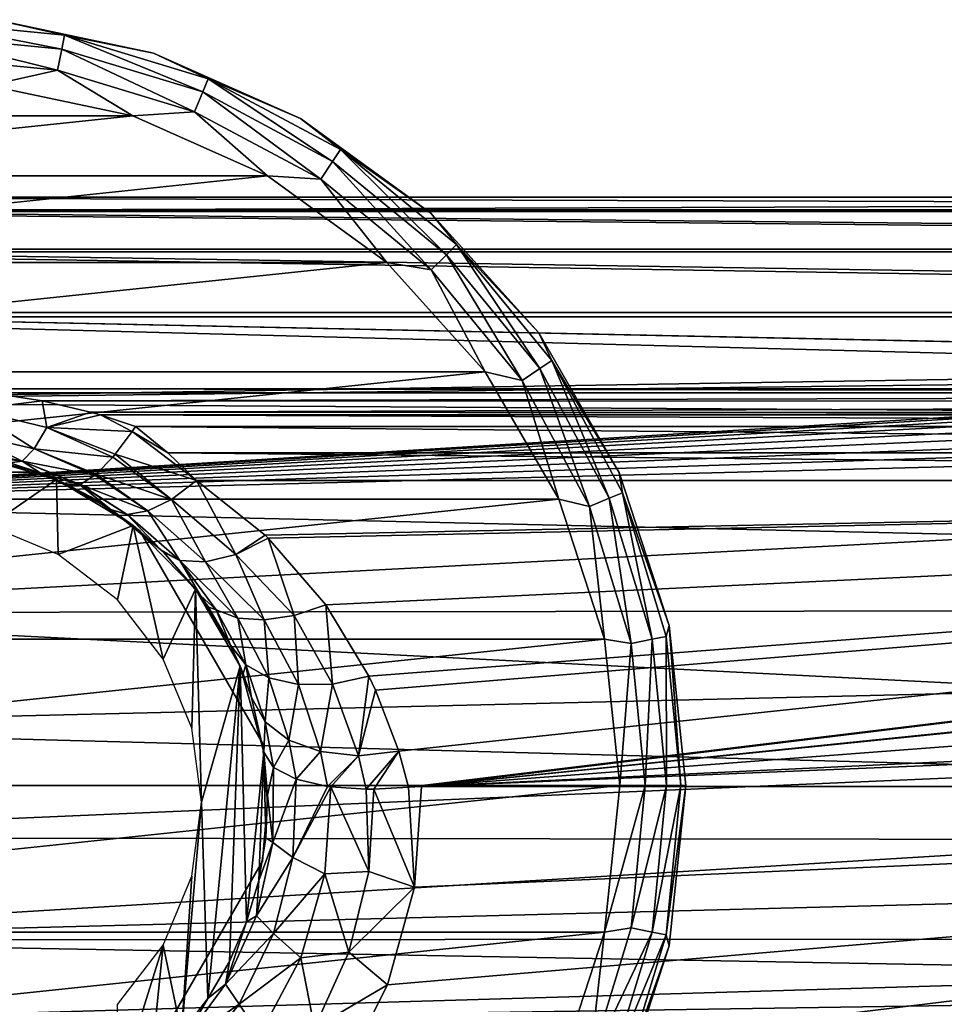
# Model space of a CAD drawing. Header units: millimetres. Extents: x -145 to 145, y -40 to 30.
# Tile 4 of 14: x -70 to -28, y -15 to 30. Entities that reach past the tile are written whole.
import ezdxf

# ---------------------------------------------------------------- set-up
doc = ezdxf.new("R2010")
doc.units = ezdxf.units.MM
doc.header["$LTSCALE"] = 105.533407
for name, color, linetype in [('10', 7, 'CONTINUOUS'), ('20', 7, 'CONTINUOUS'), ('21', 7, 'CONTINUOUS'), ('22', 7, 'CONTINUOUS'), ('26', 7, 'CONTINUOUS'), ('29', 7, 'CONTINUOUS'), ('30', 7, 'CONTINUOUS'), ('32', 7, 'CONTINUOUS'), ('33', 7, 'CONTINUOUS'), ('44', 7, 'CONTINUOUS'), ('45', 7, 'CONTINUOUS'), ('46', 7, 'CONTINUOUS'), ('51', 7, 'CONTINUOUS'), ('56', 7, 'CONTINUOUS'), ('58', 7, 'CONTINUOUS'), ('6', 7, 'CONTINUOUS'), ('7', 7, 'CONTINUOUS'), ('8', 7, 'CONTINUOUS'), ('9', 7, 'CONTINUOUS')]:
    doc.layers.add(name, color=color, linetype=linetype)

msp = doc.modelspace()

# ---------------------------------------------------------------- linework, layer by layer
at = {"layer": '10', "color": 7, "linetype": 'CONTINUOUS', "true_color": 0xa2afbf}
for points in [[(-64.184, 28.287, -80), (-71.342, 29.808, -80), (-64.184, 28.287, -63), (-64.184, 28.287, -80)], [(-64.184, 28.287, -63), (-71.342, 29.808, -80), (-71.342, 29.808, -63), (-64.184, 28.287, -63)], [(-57.5, 25.311, -80), (-64.184, 28.287, -80), (-57.5, 25.311, -63), (-57.5, 25.311, -80)], [(-57.5, 25.311, -63), (-64.184, 28.287, -80), (-64.184, 28.287, -63), (-57.5, 25.311, -63)], [(-51.58, 21.01, -80), (-57.5, 25.311, -80), (-51.58, 21.01, -63), (-51.58, 21.01, -80)], [(-51.58, 21.01, -63), (-57.5, 25.311, -80), (-57.5, 25.311, -63), (-51.58, 21.01, -63)], [(-46.684, 15.572, -80), (-51.58, 21.01, -80), (-46.684, 15.572, -63), (-46.684, 15.572, -80)], [(-46.684, 15.572, -63), (-51.58, 21.01, -80), (-51.58, 21.01, -63), (-46.684, 15.572, -63)], [(-43.026, 9.236, -80), (-46.684, 15.572, -80), (-43.026, 9.236, -63), (-43.026, 9.236, -80)], [(-43.026, 9.236, -63), (-46.684, 15.572, -80), (-46.684, 15.572, -63), (-43.026, 9.236, -63)], [(-40.765, 2.277, -80), (-43.026, 9.236, -80), (-40.765, 2.277, -63), (-40.765, 2.277, -80)], [(-40.765, 2.277, -63), (-43.026, 9.236, -80), (-43.026, 9.236, -63), (-40.765, 2.277, -63)], [(-40, -5, -80), (-40.765, 2.277, -80), (-40, -5, -63), (-40, -5, -80)], [(-40, -5, -63), (-40.765, 2.277, -80), (-40.765, 2.277, -63), (-40, -5, -63)]]:
    msp.add_3dface(points, dxfattribs=at)
at = {"layer": '20', "color": 7, "linetype": 'CONTINUOUS', "true_color": 0xe0f2ff}
for points in [[(-80.568, 9.25, -39.7), (-69.432, 9.25, -39.7), (-69.432, 9.25, -58.9), (-80.568, 9.25, -39.7)], [(-80.568, 9.25, -58.9), (-80.568, 9.25, -39.7), (-69.432, 9.25, -58.9), (-80.568, 9.25, -58.9)]]:
    msp.add_3dface(points, dxfattribs=at)
at = {"layer": '21', "color": 7, "linetype": 'CONTINUOUS', "true_color": 0xe0f2ff}
for points in [[(-64.794, 6.572, -39.7), (-59.226, -3.072, -39.7), (-59.226, -3.072, -58.9), (-64.794, 6.572, -39.7)], [(-64.794, 6.572, -58.9), (-64.794, 6.572, -39.7), (-59.226, -3.072, -58.9), (-64.794, 6.572, -58.9)]]:
    msp.add_3dface(points, dxfattribs=at)
at = {"layer": '22', "color": 7, "linetype": 'CONTINUOUS', "true_color": 0xe0f2ff}
for points in [[(-59.226, -8.428, -39.7), (-64.794, -18.072, -39.7), (-64.794, -18.072, -58.9), (-59.226, -8.428, -39.7)], [(-59.226, -8.428, -58.9), (-59.226, -8.428, -39.7), (-64.794, -18.072, -58.9), (-59.226, -8.428, -58.9)]]:
    msp.add_3dface(points, dxfattribs=at)
at = {"layer": '26', "color": 7, "linetype": 'CONTINUOUS', "true_color": 0xe0f2ff}
for points in [[(-69.432, 9.25, -58.9), (-69.432, 9.25, -39.7), (-67.002, 8.107, -39.7), (-69.432, 9.25, -58.9)], [(-67.002, 8.107, -58.9), (-69.432, 9.25, -58.9), (-67.002, 8.107, -39.7), (-67.002, 8.107, -58.9)], [(-64.794, 6.572, -39.7), (-64.794, 6.572, -58.9), (-67.002, 8.107, -58.9), (-64.794, 6.572, -39.7)], [(-64.794, 6.572, -39.7), (-67.002, 8.107, -58.9), (-67.002, 8.107, -39.7), (-64.794, 6.572, -39.7)], [(-59.226, -3.072, -58.9), (-59.226, -3.072, -39.7), (-59, -5.75, -39.7), (-59.226, -3.072, -58.9)], [(-59.226, -3.072, -58.9), (-59, -5.75, -39.7), (-59, -5.75, -58.9), (-59.226, -3.072, -58.9)], [(-59.226, -8.428, -39.7), (-59.226, -8.428, -58.9), (-59, -5.75, -58.9), (-59.226, -8.428, -39.7)], [(-59, -5.75, -39.7), (-59.226, -8.428, -39.7), (-59, -5.75, -58.9), (-59, -5.75, -39.7)]]:
    msp.add_3dface(points, dxfattribs=at)
at = {"layer": '29', "color": 7, "linetype": 'CONTINUOUS', "true_color": 0xa2afbf}
for points in [[(-68.58, 8.905, -39), (-72.467, 10.048, -39), (-69.333, 9.213, -24.039), (-68.58, 8.905, -39)], [(-69.333, 9.213, -24.039), (-72.467, 10.048, -39), (-70.706, 9.663, -23.612), (-69.333, 9.213, -24.039)], [(-68.068, 8.67, -24.538), (-68.58, 8.905, -39), (-69.333, 9.213, -24.039), (-68.068, 8.67, -24.538)], [(-65.107, 6.825, -39), (-68.58, 8.905, -39), (-66.113, 7.555, -25.689), (-65.107, 6.825, -39)], [(-66.113, 7.555, -25.689), (-68.58, 8.905, -39), (-67.022, 8.119, -25.062), (-66.113, 7.555, -25.689)], [(-67.022, 8.119, -25.062), (-68.58, 8.905, -39), (-68.068, 8.67, -24.538), (-67.022, 8.119, -25.062)], [(-65.107, 6.825, -39), (-66.113, 7.555, -25.689), (-63.847, 5.723, -27.899), (-65.107, 6.825, -39)], [(-62.265, 3.935, -39), (-65.107, 6.825, -39), (-63.726, 5.603, -28.043), (-62.265, 3.935, -39)], [(-63.726, 5.603, -28.043), (-65.107, 6.825, -39), (-63.847, 5.723, -27.899), (-63.726, 5.603, -28.043)], [(-62.046, 3.642, -30.41), (-62.265, 3.935, -39), (-63.726, 5.603, -28.043), (-62.046, 3.642, -30.41)], [(-60.239, 0.423, -39), (-62.265, 3.935, -39), (-60.681, 1.39, -33.127), (-60.239, 0.423, -39)], [(-60.681, 1.39, -33.127), (-62.265, 3.935, -39), (-61.679, 3.113, -31.047), (-60.681, 1.39, -33.127)], [(-61.679, 3.113, -31.047), (-62.265, 3.935, -39), (-62.046, 3.642, -30.41), (-61.679, 3.113, -31.047)], [(-60.103, 0.087, -34.696), (-60.239, 0.423, -39), (-60.681, 1.39, -33.127), (-60.103, 0.087, -34.696)], [(-59.162, -3.481, -39), (-60.239, 0.423, -39), (-59.722, -0.998, -36), (-59.162, -3.481, -39)], [(-59.722, -0.998, -36), (-60.239, 0.423, -39), (-60.103, 0.087, -34.696), (-59.722, -0.998, -36)]]:
    msp.add_3dface(points, dxfattribs=at)
at = {"layer": '30', "color": 7, "linetype": 'CONTINUOUS', "true_color": 0xa2afbf}
for points in [[(-91, 21.165, -5.008), (-91, 21.749, 0.141), (91, 21.165, -5.008), (-91, 21.165, -5.008)], [(-91, 21.749, 0.141), (-91, 21.098, 5.284), (91, 21.749, 0.141), (-91, 21.749, 0.141)], [(91, 21.165, -5.008), (-91, 21.749, 0.141), (91, 21.749, 0.141), (91, 21.165, -5.008)], [(91, 21.749, 0.141), (-91, 21.098, 5.284), (91, 21.098, 5.283), (91, 21.749, 0.141)], [(-91, 19.383, -9.868), (-91, 21.165, -5.008), (91, 19.383, -9.868), (-91, 19.383, -9.868)], [(91, 19.383, -9.868), (-91, 21.165, -5.008), (91, 21.165, -5.008), (91, 19.383, -9.868)], [(-91, 21.098, 5.284), (-91, 19.251, 10.122), (91, 19.251, 10.122), (-91, 21.098, 5.284)], [(91, 21.098, 5.283), (-91, 21.098, 5.284), (91, 19.251, 10.122), (91, 21.098, 5.283)], [(-91, 16.498, -14.172), (-91, 19.383, -9.868), (91, 16.498, -14.172), (-91, 16.498, -14.172)], [(91, 16.498, -14.172), (-91, 19.383, -9.868), (91, 19.383, -9.868), (91, 16.498, -14.172)], [(-91, 19.251, 10.122), (-91, 16.312, 14.386), (91, 16.312, 14.386), (-91, 19.251, 10.122)], [(91, 19.251, 10.122), (-91, 19.251, 10.122), (91, 16.312, 14.386), (91, 19.251, 10.122)], [(-74.007, 13.034, -17.412), (-91, 16.498, -14.172), (74.126, 13.035, -17.411), (-74.007, 13.034, -17.412)], [(74.126, 13.035, -17.411), (-91, 16.498, -14.172), (76.898, 12.99, -17.445), (74.126, 13.035, -17.411)], [(76.898, 12.99, -17.445), (-91, 16.498, -14.172), (91, 12.676, -17.674), (76.898, 12.99, -17.445)], [(91, 12.676, -17.674), (-91, 16.498, -14.172), (91, 16.498, -14.172), (91, 12.676, -17.674)], [(-91, 16.312, 14.386), (-91, 12.444, 17.838), (0.017, 13.906, 16.723), (-91, 16.312, 14.386)], [(-91, 16.312, 14.386), (0.017, 13.906, 16.723), (91, 16.312, 14.386), (-91, 16.312, 14.386)], [(0.017, 13.906, 16.723), (-91, 12.444, 17.838), (-12.097, 13.411, 17.123), (0.017, 13.906, 16.723)], [(-12.097, 13.411, 17.123), (-91, 12.444, 17.838), (-23.346, 12.03, 18.121), (-12.097, 13.411, 17.123)], [(71.484, 12.845, -17.552), (-74.007, 13.034, -17.412), (74.126, 13.035, -17.411), (71.484, 12.845, -17.552)], [(-71.581, 12.856, -17.544), (-74.007, 13.034, -17.412), (71.484, 12.845, -17.552), (-71.581, 12.856, -17.544)], [(-69.242, 12.494, -17.803), (-71.581, 12.856, -17.544), (71.484, 12.845, -17.552), (-69.242, 12.494, -17.803)], [(69.063, 12.462, -17.826), (-69.242, 12.494, -17.803), (71.484, 12.845, -17.552), (69.063, 12.462, -17.826)], [(-91, 12.444, 17.838), (-91, 7.871, 20.276), (-23.346, 12.03, 18.121), (-91, 12.444, 17.838)], [(-67.038, 11.978, -18.155), (-69.242, 12.494, -17.803), (69.063, 12.462, -17.826), (-67.038, 11.978, -18.155)], [(66.904, 11.939, -18.18), (-67.038, 11.978, -18.155), (69.063, 12.462, -17.826), (66.904, 11.939, -18.18)], [(-23.346, 12.03, 18.121), (-91, 7.871, 20.276), (-23.791, 11.918, 18.194), (-23.346, 12.03, 18.121)], [(-23.791, 11.918, 18.194), (-91, 7.871, 20.276), (-24.203, 11.735, 18.313), (-23.791, 11.918, 18.194)], [(-24.203, 11.735, 18.313), (-91, 7.871, 20.276), (-24.582, 11.48, 18.474), (-24.203, 11.735, 18.313)], [(-66.589, 11.85, -18.239), (-67.038, 11.978, -18.155), (66.583, 11.847, -18.24), (-66.589, 11.85, -18.239)], [(66.583, 11.847, -18.24), (-67.038, 11.978, -18.155), (66.904, 11.939, -18.18), (66.583, 11.847, -18.24)], [(-65, 11.32, -18.572), (-66.589, 11.85, -18.239), (65.004, 11.32, -18.572), (-65, 11.32, -18.572)], [(65.004, 11.32, -18.572), (-66.589, 11.85, -18.239), (66.583, 11.847, -18.24), (65.004, 11.32, -18.572)], [(-24.582, 11.48, 18.474), (-91, 7.871, 20.276), (-24.897, 11.164, 18.666), (-24.582, 11.48, 18.474)], [(-24.897, 11.164, 18.666), (-91, 7.871, 20.276), (-25.14, 10.801, 18.879), (-24.897, 11.164, 18.666)], [(-25.14, 10.801, 18.879), (-91, 7.871, 20.276), (-25.299, 10.4, 19.102), (-25.14, 10.801, 18.879)], [(-25.299, 10.4, 19.102), (-91, 7.871, 20.276), (-25.367, 9.989, 19.321), (-25.299, 10.4, 19.102)], [(-91, 7.871, 20.276), (-25.346, 9.568, 19.533), (-25.367, 9.989, 19.321), (-91, 7.871, 20.276)], [(-25.346, 9.568, 19.533), (-91, 7.871, 20.276), (-24.622, 6.359, 20.8), (-25.346, 9.568, 19.533)], [(-91, 7.871, 20.276), (-91, 2.856, 21.562), (-24.622, 6.359, 20.8), (-91, 7.871, 20.276)], [(-24.622, 6.359, 20.8), (-91, 2.856, 21.562), (-23.387, 2.947, 21.549), (-24.622, 6.359, 20.8)], [(-23.387, 2.947, 21.549), (-91, 2.856, 21.562), (-21.539, -0.659, 21.74), (-23.387, 2.947, 21.549)], [(-91, 2.856, 21.562), (-91, -2.325, 21.625), (-21.539, -0.659, 21.74), (-91, 2.856, 21.562)], [(-21.539, -0.659, 21.74), (-91, -2.325, 21.625), (-19.076, -4.26, 21.329), (-21.539, -0.659, 21.74)], [(-91, -2.325, 21.625), (-91, -7.377, 20.46), (-19.076, -4.26, 21.329), (-91, -2.325, 21.625)], [(-19.076, -4.26, 21.329), (-91, -7.377, 20.46), (-16.301, -7.446, 20.436), (-19.076, -4.26, 21.329)], [(-91, -7.377, 20.46), (-91, -12.005, 18.137), (-16.301, -7.446, 20.436), (-91, -7.377, 20.46)], [(-16.301, -7.446, 20.436), (-91, -12.005, 18.137), (-13.537, -9.998, 19.316), (-16.301, -7.446, 20.436)], [(-13.537, -9.998, 19.316), (-91, -12.005, 18.137), (-10.9, -11.976, 18.156), (-13.537, -9.998, 19.316)], [(-10.9, -11.976, 18.156), (-91, -12.005, 18.137), (-8.375, -13.509, 17.046), (-10.9, -11.976, 18.156)], [(-91, -12.005, 18.137), (-91, -15.952, 14.785), (-8.375, -13.509, 17.046), (-91, -12.005, 18.137)], [(-8.375, -13.509, 17.046), (-91, -15.952, 14.785), (-5.966, -14.653, 16.073), (-8.375, -13.509, 17.046)], [(-5.966, -14.653, 16.073), (-91, -15.952, 14.785), (-3.662, -15.436, 15.323), (-5.966, -14.653, 16.073)]]:
    msp.add_3dface(points, dxfattribs=at)
at = {"layer": '32', "color": 7, "linetype": 'CONTINUOUS', "true_color": 0xa2afbf}
for points in [[(52.011, -5.035, -32), (-58.477, -21.75, -32), (-55.632, -18.155, -32), (52.011, -5.035, -32)], [(-58.477, -21.75, -32), (52.011, -5.035, -32), (52.326, -9.609, -32), (-58.477, -21.75, -32)], [(-53.549, -14.048, -32), (52.011, -5.035, -32), (-55.632, -18.155, -32), (-53.549, -14.048, -32)], [(-52.326, -9.609, -32), (52.011, -5.035, -32), (-53.549, -14.048, -32), (-52.326, -9.609, -32)], [(-52.011, -5.035, -32), (52.011, -5.035, -32), (-52.326, -9.609, -32), (-52.011, -5.035, -32)], [(53.549, -14.048, -32), (-58.477, -21.75, -32), (52.326, -9.609, -32), (53.549, -14.048, -32)], [(55.632, -18.155, -32), (-58.477, -21.75, -32), (53.549, -14.048, -32), (55.632, -18.155, -32)]]:
    msp.add_3dface(points, dxfattribs=at)
at = {"layer": '33', "color": 7, "linetype": 'CONTINUOUS', "true_color": 0xa2afbf}
for points in [[(-62.221, 8.874, -20.328), (62.224, 8.874, -20.328), (-59.108, 6.377, -22.423), (-62.221, 8.874, -20.328)], [(-59.108, 6.377, -22.423), (62.224, 8.874, -20.328), (-58.968, 6.241, -22.538), (-59.108, 6.377, -22.423)], [(-58.968, 6.241, -22.538), (62.224, 8.874, -20.328), (-56.356, 3.22, -25.073), (-58.968, 6.241, -22.538)], [(-56.356, 3.22, -25.073), (62.224, 8.874, -20.328), (-54.395, -0.027, -27.798), (-56.356, 3.22, -25.073)], [(-54.395, -0.027, -27.798), (62.224, 8.874, -20.328), (-54.09, -0.669, -28.336), (-54.395, -0.027, -27.798)], [(-54.09, -0.669, -28.336), (62.224, 8.874, -20.328), (-53.041, -3.434, -30.656), (-54.09, -0.669, -28.336)], [(62.224, 8.874, -20.328), (-52.592, -5.064, -32.024), (-53.041, -3.434, -30.656), (62.224, 8.874, -20.328)], [(-52.302, -5.043, -32.006), (-52.592, -5.064, -32.024), (62.224, 8.874, -20.328), (-52.302, -5.043, -32.006)], [(-52.011, -5.035, -32), (-52.302, -5.043, -32.006), (62.224, 8.874, -20.328), (-52.011, -5.035, -32)], [(59.12, 6.388, -22.414), (-52.011, -5.035, -32), (62.224, 8.874, -20.328), (59.12, 6.388, -22.414)], [(58.977, 6.25, -22.53), (-52.011, -5.035, -32), (59.12, 6.388, -22.414), (58.977, 6.25, -22.53)], [(56.341, 3.198, -25.091), (-52.011, -5.035, -32), (58.977, 6.25, -22.53), (56.341, 3.198, -25.091)], [(54.4, -0.017, -27.789), (-52.011, -5.035, -32), (56.341, 3.198, -25.091), (54.4, -0.017, -27.789)], [(54.094, -0.66, -28.329), (-52.011, -5.035, -32), (54.4, -0.017, -27.789), (54.094, -0.66, -28.329)], [(52.011, -5.035, -32), (-52.011, -5.035, -32), (54.094, -0.66, -28.329), (52.011, -5.035, -32)]]:
    msp.add_3dface(points, dxfattribs=at)
at = {"layer": '44', "color": 7, "linetype": 'CONTINUOUS', "true_color": 0xa2afbf}
for points in [[(-59.004, -5.439, -39), (-59.162, -3.481, -39), (-58.731, -4.174, -36.828), (-59.004, -5.439, -39)], [(-58.762, -7.58, -36.843), (-59.004, -5.439, -39), (-58.731, -4.174, -36.828), (-58.762, -7.58, -36.843)], [(-58.762, -7.58, -36.843), (-58.731, -4.174, -36.828), (-57.696, -4.712, -34.888), (-58.762, -7.58, -36.843)], [(-57.85, -8.271, -34.889), (-58.762, -7.58, -36.843), (-57.696, -4.712, -34.888), (-57.85, -8.271, -34.889)], [(-57.85, -8.271, -34.889), (-57.696, -4.712, -34.888), (-56.273, -5.034, -33.445), (-57.85, -8.271, -34.889)], [(-57.85, -8.271, -34.889), (-56.273, -5.034, -33.445), (-56.128, -5.053, -33.337), (-57.85, -8.271, -34.889)], [(-56.399, -9.004, -33.338), (-57.85, -8.271, -34.889), (-56.128, -5.053, -33.337), (-56.399, -9.004, -33.338)], [(-54.404, -8.906, -32.343), (-56.399, -9.004, -33.338), (-56.128, -5.053, -33.337), (-54.404, -8.906, -32.343)], [(-54.404, -8.906, -32.343), (-56.128, -5.053, -33.337), (-54.521, -5.155, -32.466), (-54.404, -8.906, -32.343)], [(-54.171, -5.155, -32.342), (-54.404, -8.906, -32.343), (-54.521, -5.155, -32.466), (-54.171, -5.155, -32.342)], [(-54.171, -5.155, -32.342), (-52.326, -9.609, -32), (-54.404, -8.906, -32.343), (-54.171, -5.155, -32.342)], [(-52.592, -5.064, -32.024), (-52.326, -9.609, -32), (-54.171, -5.155, -32.342), (-52.592, -5.064, -32.024)], [(-52.011, -5.035, -32), (-52.326, -9.609, -32), (-52.592, -5.064, -32.024), (-52.011, -5.035, -32)], [(-52.011, -5.035, -32), (-52.592, -5.064, -32.024), (-52.302, -5.043, -32.006), (-52.011, -5.035, -32)], [(-59.083, -7.38, -39), (-59.004, -5.439, -39), (-58.762, -7.58, -36.843), (-59.083, -7.38, -39)], [(-59.496, -10.911, -36.843), (-59.402, -9.314, -39), (-58.762, -7.58, -36.843), (-59.496, -10.911, -36.843)], [(-59.496, -10.911, -36.843), (-58.762, -7.58, -36.843), (-57.85, -8.271, -34.889), (-59.496, -10.911, -36.843)], [(-59.402, -9.314, -39), (-59.083, -7.38, -39), (-58.762, -7.58, -36.843), (-59.402, -9.314, -39)], [(-58.728, -11.726, -34.889), (-59.496, -10.911, -36.843), (-57.85, -8.271, -34.889), (-58.728, -11.726, -34.889)], [(-58.728, -11.726, -34.889), (-57.85, -8.271, -34.889), (-56.399, -9.004, -33.338), (-58.728, -11.726, -34.889)], [(-54.404, -8.906, -32.343), (-55.311, -12.57, -32.343), (-56.399, -9.004, -33.338), (-54.404, -8.906, -32.343)], [(-54.404, -8.906, -32.343), (-52.326, -9.609, -32), (-55.311, -12.57, -32.343), (-54.404, -8.906, -32.343)], [(-59.952, -11.186, -39), (-59.402, -9.314, -39), (-59.496, -10.911, -36.843), (-59.952, -11.186, -39)], [(-57.49, -12.82, -33.338), (-58.728, -11.726, -34.889), (-56.399, -9.004, -33.338), (-57.49, -12.82, -33.338)], [(-55.311, -12.57, -32.343), (-57.49, -12.82, -33.338), (-56.399, -9.004, -33.338), (-55.311, -12.57, -32.343)], [(-52.326, -9.609, -32), (-53.549, -14.048, -32), (-55.311, -12.57, -32.343), (-52.326, -9.609, -32)], [(-60.905, -14.017, -36.843), (-59.952, -11.186, -39), (-59.496, -10.911, -36.843), (-60.905, -14.017, -36.843)], [(-60.905, -14.017, -36.843), (-59.496, -10.911, -36.843), (-58.728, -11.726, -34.889), (-60.905, -14.017, -36.843)], [(-60.73, -12.987, -39), (-59.952, -11.186, -39), (-60.905, -14.017, -36.843), (-60.73, -12.987, -39)], [(-60.295, -14.928, -34.889), (-60.905, -14.017, -36.843), (-58.728, -11.726, -34.889), (-60.295, -14.928, -34.889)], [(-60.295, -14.928, -34.889), (-58.728, -11.726, -34.889), (-57.49, -12.82, -33.338), (-60.295, -14.928, -34.889)], [(-59.354, -16.324, -33.338), (-60.295, -14.928, -34.889), (-57.49, -12.82, -33.338), (-59.354, -16.324, -33.338)], [(-56.865, -16.011, -32.343), (-59.354, -16.324, -33.338), (-57.49, -12.82, -33.338), (-56.865, -16.011, -32.343)], [(-55.311, -12.57, -32.343), (-56.865, -16.011, -32.343), (-57.49, -12.82, -33.338), (-55.311, -12.57, -32.343)], [(-55.311, -12.57, -32.343), (-53.549, -14.048, -32), (-56.865, -16.011, -32.343), (-55.311, -12.57, -32.343)], [(-61.719, -14.672, -39), (-60.73, -12.987, -39), (-60.905, -14.017, -36.843), (-61.719, -14.672, -39)], [(-62.928, -16.763, -36.843), (-61.719, -14.672, -39), (-60.905, -14.017, -36.843), (-62.928, -16.763, -36.843)], [(-62.928, -16.763, -36.843), (-60.905, -14.017, -36.843), (-60.295, -14.928, -34.889), (-62.928, -16.763, -36.843)], [(-53.549, -14.048, -32), (-55.632, -18.155, -32), (-56.865, -16.011, -32.343), (-53.549, -14.048, -32)], [(-62.908, -16.228, -39), (-61.719, -14.672, -39), (-62.928, -16.763, -36.843), (-62.908, -16.228, -39)], [(-62.483, -17.742, -34.889), (-62.928, -16.763, -36.843), (-60.295, -14.928, -34.889), (-62.483, -17.742, -34.889)], [(-62.483, -17.742, -34.889), (-60.295, -14.928, -34.889), (-59.354, -16.324, -33.338), (-62.483, -17.742, -34.889)]]:
    msp.add_3dface(points, dxfattribs=at)
at = {"layer": '45', "color": 7, "linetype": 'CONTINUOUS', "true_color": 0xa2afbf}
for points in [[(-62.221, 8.874, -20.328), (-60.442, 5.506, -23.492), (-63.368, 8.009, -21.342), (-62.221, 8.874, -20.328)], [(-62.221, 8.874, -20.328), (-59.108, 6.377, -22.423), (-60.442, 5.506, -23.492), (-62.221, 8.874, -20.328)], [(-63.368, 8.009, -21.342), (-61.815, 5.166, -24.768), (-64.442, 7.483, -22.63), (-63.368, 8.009, -21.342)], [(-60.442, 5.506, -23.492), (-61.815, 5.166, -24.768), (-63.368, 8.009, -21.342), (-60.442, 5.506, -23.492)], [(-63.847, 5.723, -27.899), (-66.113, 7.555, -25.689), (-65.376, 7.328, -24.11), (-63.847, 5.723, -27.899)], [(-64.442, 7.483, -22.63), (-62.977, 5.238, -26.277), (-65.376, 7.328, -24.11), (-64.442, 7.483, -22.63)], [(-62.977, 5.238, -26.277), (-63.847, 5.723, -27.899), (-65.376, 7.328, -24.11), (-62.977, 5.238, -26.277)], [(-61.815, 5.166, -24.768), (-62.977, 5.238, -26.277), (-64.442, 7.483, -22.63), (-61.815, 5.166, -24.768)], [(-59.108, 6.377, -22.423), (-58.968, 6.241, -22.538), (-60.442, 5.506, -23.492), (-59.108, 6.377, -22.423)], [(-58.968, 6.241, -22.538), (-57.793, 2.735, -25.735), (-60.442, 5.506, -23.492), (-58.968, 6.241, -22.538)], [(-58.968, 6.241, -22.538), (-56.356, 3.22, -25.073), (-57.793, 2.735, -25.735), (-58.968, 6.241, -22.538)], [(-63.726, 5.603, -28.043), (-63.847, 5.723, -27.899), (-62.977, 5.238, -26.277), (-63.726, 5.603, -28.043)], [(-62.046, 3.642, -30.41), (-63.726, 5.603, -28.043), (-62.977, 5.238, -26.277), (-62.046, 3.642, -30.41)], [(-60.442, 5.506, -23.492), (-59.151, 2.53, -26.659), (-61.815, 5.166, -24.768), (-60.442, 5.506, -23.492)], [(-57.793, 2.735, -25.735), (-59.151, 2.53, -26.659), (-60.442, 5.506, -23.492), (-57.793, 2.735, -25.735)], [(-61.33, 2.984, -29.078), (-62.046, 3.642, -30.41), (-62.977, 5.238, -26.277), (-61.33, 2.984, -29.078)], [(-60.352, 2.614, -27.795), (-61.33, 2.984, -29.078), (-62.977, 5.238, -26.277), (-60.352, 2.614, -27.795)], [(-61.815, 5.166, -24.768), (-60.352, 2.614, -27.795), (-62.977, 5.238, -26.277), (-61.815, 5.166, -24.768)], [(-59.151, 2.53, -26.659), (-60.352, 2.614, -27.795), (-61.815, 5.166, -24.768), (-59.151, 2.53, -26.659)], [(-61.679, 3.113, -31.047), (-62.046, 3.642, -30.41), (-61.33, 2.984, -29.078), (-61.679, 3.113, -31.047)], [(-56.356, 3.22, -25.073), (-56.045, -0.382, -28.394), (-57.793, 2.735, -25.735), (-56.356, 3.22, -25.073)], [(-56.356, 3.22, -25.073), (-54.395, -0.027, -27.798), (-56.045, -0.382, -28.394), (-56.356, 3.22, -25.073)], [(-60.681, 1.39, -33.127), (-61.679, 3.113, -31.047), (-61.33, 2.984, -29.078), (-60.681, 1.39, -33.127)], [(-59.982, 0.492, -31.758), (-60.681, 1.39, -33.127), (-61.33, 2.984, -29.078), (-59.982, 0.492, -31.758)], [(-60.352, 2.614, -27.795), (-59.982, 0.492, -31.758), (-61.33, 2.984, -29.078), (-60.352, 2.614, -27.795)], [(-57.793, 2.735, -25.735), (-57.596, -0.402, -29.286), (-59.151, 2.53, -26.659), (-57.793, 2.735, -25.735)], [(-56.045, -0.382, -28.394), (-57.596, -0.402, -29.286), (-57.793, 2.735, -25.735), (-56.045, -0.382, -28.394)], [(-58.938, -0.103, -30.432), (-59.982, 0.492, -31.758), (-60.352, 2.614, -27.795), (-58.938, -0.103, -30.432)], [(-59.151, 2.53, -26.659), (-58.938, -0.103, -30.432), (-60.352, 2.614, -27.795), (-59.151, 2.53, -26.659)], [(-57.596, -0.402, -29.286), (-58.938, -0.103, -30.432), (-59.151, 2.53, -26.659), (-57.596, -0.402, -29.286)], [(-60.103, 0.087, -34.696), (-60.681, 1.39, -33.127), (-59.982, 0.492, -31.758), (-60.103, 0.087, -34.696)], [(-59.722, -0.998, -36), (-60.103, 0.087, -34.696), (-59.982, 0.492, -31.758), (-59.722, -0.998, -36)], [(-59.105, -2.101, -34.565), (-59.722, -0.998, -36), (-59.982, 0.492, -31.758), (-59.105, -2.101, -34.565)], [(-58.938, -0.103, -30.432), (-59.105, -2.101, -34.565), (-59.982, 0.492, -31.758), (-58.938, -0.103, -30.432)], [(-58.039, -2.927, -33.189), (-59.105, -2.101, -34.565), (-58.938, -0.103, -30.432), (-58.039, -2.927, -33.189)], [(-57.596, -0.402, -29.286), (-58.039, -2.927, -33.189), (-58.938, -0.103, -30.432), (-57.596, -0.402, -29.286)], [(-56.593, -3.454, -32.03), (-58.039, -2.927, -33.189), (-57.596, -0.402, -29.286), (-56.593, -3.454, -32.03)], [(-56.045, -0.382, -28.394), (-56.593, -3.454, -32.03), (-57.596, -0.402, -29.286), (-56.045, -0.382, -28.394)], [(-54.876, -3.642, -31.176), (-56.593, -3.454, -32.03), (-56.045, -0.382, -28.394), (-54.876, -3.642, -31.176)], [(-54.395, -0.027, -27.798), (-54.876, -3.642, -31.176), (-56.045, -0.382, -28.394), (-54.395, -0.027, -27.798)], [(-54.395, -0.027, -27.798), (-54.09, -0.669, -28.336), (-54.876, -3.642, -31.176), (-54.395, -0.027, -27.798)], [(-54.09, -0.669, -28.336), (-53.041, -3.434, -30.656), (-54.876, -3.642, -31.176), (-54.09, -0.669, -28.336)], [(-59.162, -3.481, -39), (-59.722, -0.998, -36), (-59.105, -2.101, -34.565), (-59.162, -3.481, -39)], [(-58.731, -4.174, -36.828), (-59.162, -3.481, -39), (-59.105, -2.101, -34.565), (-58.731, -4.174, -36.828)], [(-58.039, -2.927, -33.189), (-58.731, -4.174, -36.828), (-59.105, -2.101, -34.565), (-58.039, -2.927, -33.189)], [(-57.696, -4.712, -34.888), (-58.731, -4.174, -36.828), (-58.039, -2.927, -33.189), (-57.696, -4.712, -34.888)], [(-56.593, -3.454, -32.03), (-57.696, -4.712, -34.888), (-58.039, -2.927, -33.189), (-56.593, -3.454, -32.03)], [(-56.273, -5.034, -33.445), (-57.696, -4.712, -34.888), (-56.593, -3.454, -32.03), (-56.273, -5.034, -33.445)], [(-54.876, -3.642, -31.176), (-56.273, -5.034, -33.445), (-56.593, -3.454, -32.03), (-54.876, -3.642, -31.176)], [(-53.041, -3.434, -30.656), (-54.521, -5.155, -32.466), (-54.876, -3.642, -31.176), (-53.041, -3.434, -30.656)], [(-53.041, -3.434, -30.656), (-54.171, -5.155, -32.342), (-54.521, -5.155, -32.466), (-53.041, -3.434, -30.656)], [(-53.041, -3.434, -30.656), (-52.592, -5.064, -32.024), (-54.171, -5.155, -32.342), (-53.041, -3.434, -30.656)], [(-56.128, -5.053, -33.337), (-56.273, -5.034, -33.445), (-54.876, -3.642, -31.176), (-56.128, -5.053, -33.337)], [(-54.521, -5.155, -32.466), (-56.128, -5.053, -33.337), (-54.876, -3.642, -31.176), (-54.521, -5.155, -32.466)]]:
    msp.add_3dface(points, dxfattribs=at)
at = {"layer": '46', "color": 7, "linetype": 'CONTINUOUS', "true_color": 0xa2afbf}
for points in [[(-71.581, 12.856, -17.544), (-69.242, 12.494, -17.803), (-72.409, 12.089, -18.223), (-71.581, 12.856, -17.544)], [(-72.675, 11.016, -19.661), (-72.409, 12.089, -18.223), (-69.598, 10.302, -20.258), (-72.675, 11.016, -19.661)], [(-72.409, 12.089, -18.223), (-69.242, 12.494, -17.803), (-69.021, 11.276, -18.841), (-72.409, 12.089, -18.223)], [(-72.409, 12.089, -18.223), (-69.021, 11.276, -18.841), (-69.598, 10.302, -20.258), (-72.409, 12.089, -18.223)], [(-69.242, 12.494, -17.803), (-67.038, 11.978, -18.155), (-69.021, 11.276, -18.841), (-69.242, 12.494, -17.803)], [(-67.038, 11.978, -18.155), (-66.589, 11.85, -18.239), (-69.021, 11.276, -18.841), (-67.038, 11.978, -18.155)], [(-69.021, 11.276, -18.841), (-66.589, 11.85, -18.239), (-65.153, 11.097, -18.715), (-69.021, 11.276, -18.841)], [(-66.589, 11.85, -18.239), (-65, 11.32, -18.572), (-65.153, 11.097, -18.715), (-66.589, 11.85, -18.239)], [(-69.021, 11.276, -18.841), (-66.032, 9.932, -19.793), (-69.598, 10.302, -20.258), (-69.021, 11.276, -18.841)], [(-66.032, 9.932, -19.793), (-69.021, 11.276, -18.841), (-65.924, 10.061, -19.638), (-66.032, 9.932, -19.793)], [(-65.924, 10.061, -19.638), (-69.021, 11.276, -18.841), (-65.153, 11.097, -18.715), (-65.924, 10.061, -19.638)], [(-72.99, 10.36, -21.322), (-72.675, 11.016, -19.661), (-70.139, 9.744, -21.894), (-72.99, 10.36, -21.322)], [(-72.675, 11.016, -19.661), (-69.598, 10.302, -20.258), (-70.139, 9.744, -21.894), (-72.675, 11.016, -19.661)], [(-72.174, 9.999, -23.266), (-72.99, 10.36, -21.322), (-70.139, 9.744, -21.894), (-72.174, 9.999, -23.266)], [(-69.598, 10.302, -20.258), (-66.842, 9.105, -21.189), (-70.139, 9.744, -21.894), (-69.598, 10.302, -20.258)], [(-69.598, 10.302, -20.258), (-66.032, 9.932, -19.793), (-66.778, 9.16, -21.061), (-69.598, 10.302, -20.258)], [(-66.842, 9.105, -21.189), (-69.598, 10.302, -20.258), (-66.778, 9.16, -21.061), (-66.842, 9.105, -21.189)], [(-70.706, 9.663, -23.612), (-72.174, 9.999, -23.266), (-70.139, 9.744, -21.894), (-70.706, 9.663, -23.612)], [(-69.333, 9.213, -24.039), (-70.706, 9.663, -23.612), (-70.139, 9.744, -21.894), (-69.333, 9.213, -24.039)], [(-69.333, 9.213, -24.039), (-70.139, 9.744, -21.894), (-67.529, 8.671, -22.812), (-69.333, 9.213, -24.039)], [(-70.139, 9.744, -21.894), (-66.842, 9.105, -21.189), (-67.503, 8.681, -22.739), (-70.139, 9.744, -21.894)], [(-67.529, 8.671, -22.812), (-70.139, 9.744, -21.894), (-67.503, 8.681, -22.739), (-67.529, 8.671, -22.812)], [(-68.068, 8.67, -24.538), (-69.333, 9.213, -24.039), (-67.529, 8.671, -22.812), (-68.068, 8.67, -24.538)]]:
    msp.add_3dface(points, dxfattribs=at)
at = {"layer": '51', "color": 7, "linetype": 'CONTINUOUS', "true_color": 0xa2afbf}
for points in [[(-65, 11.32, -18.572), (65.004, 11.32, -18.572), (63.533, 10.127, -19.359), (-65, 11.32, -18.572)], [(-65, 11.32, -18.572), (63.533, 10.127, -19.359), (-63.533, 10.127, -19.359), (-65, 11.32, -18.572)], [(62.224, 8.874, -20.328), (-62.221, 8.874, -20.328), (-63.533, 10.127, -19.359), (62.224, 8.874, -20.328)], [(63.533, 10.127, -19.359), (62.224, 8.874, -20.328), (-63.533, 10.127, -19.359), (63.533, 10.127, -19.359)]]:
    msp.add_3dface(points, dxfattribs=at)
at = {"layer": '56', "color": 7, "linetype": 'CONTINUOUS', "true_color": 0xa2afbf}
for points in [[(-65.153, 11.097, -18.715), (-65, 11.32, -18.572), (-63.533, 10.127, -19.359), (-65.153, 11.097, -18.715)], [(-62.221, 8.874, -20.328), (-65.924, 10.061, -19.638), (-65.153, 11.097, -18.715), (-62.221, 8.874, -20.328)], [(-62.221, 8.874, -20.328), (-65.153, 11.097, -18.715), (-63.533, 10.127, -19.359), (-62.221, 8.874, -20.328)], [(-66.032, 9.932, -19.793), (-63.368, 8.009, -21.342), (-66.778, 9.16, -21.061), (-66.032, 9.932, -19.793)], [(-63.368, 8.009, -21.342), (-66.032, 9.932, -19.793), (-65.924, 10.061, -19.638), (-63.368, 8.009, -21.342)], [(-62.221, 8.874, -20.328), (-63.368, 8.009, -21.342), (-65.924, 10.061, -19.638), (-62.221, 8.874, -20.328)], [(-66.842, 9.105, -21.189), (-64.442, 7.483, -22.63), (-67.503, 8.681, -22.739), (-66.842, 9.105, -21.189)], [(-64.442, 7.483, -22.63), (-66.842, 9.105, -21.189), (-66.778, 9.16, -21.061), (-64.442, 7.483, -22.63)], [(-63.368, 8.009, -21.342), (-64.442, 7.483, -22.63), (-66.778, 9.16, -21.061), (-63.368, 8.009, -21.342)], [(-66.113, 7.555, -25.689), (-68.068, 8.67, -24.538), (-67.529, 8.671, -22.812), (-66.113, 7.555, -25.689)], [(-66.113, 7.555, -25.689), (-67.022, 8.119, -25.062), (-68.068, 8.67, -24.538), (-66.113, 7.555, -25.689)], [(-65.376, 7.328, -24.11), (-67.529, 8.671, -22.812), (-67.503, 8.681, -22.739), (-65.376, 7.328, -24.11)], [(-65.376, 7.328, -24.11), (-66.113, 7.555, -25.689), (-67.529, 8.671, -22.812), (-65.376, 7.328, -24.11)], [(-64.442, 7.483, -22.63), (-65.376, 7.328, -24.11), (-67.503, 8.681, -22.739), (-64.442, 7.483, -22.63)]]:
    msp.add_3dface(points, dxfattribs=at)
at = {"layer": '58', "color": 7, "linetype": 'CONTINUOUS', "true_color": 0xa2afbf}
for points in [[(-72.467, 10.048, -39), (-68.58, 8.905, -39), (-71.638, 6.807, -39), (-72.467, 10.048, -39)], [(-71.638, 6.807, -39), (-68.58, 8.905, -39), (-68.502, 5.509, -39), (-71.638, 6.807, -39)], [(-68.58, 8.905, -39), (-65.107, 6.825, -39), (-68.502, 5.509, -39), (-68.58, 8.905, -39)], [(-68.502, 5.509, -39), (-65.107, 6.825, -39), (-65.808, 3.442, -39), (-68.502, 5.509, -39)], [(-65.808, 3.442, -39), (-65.107, 6.825, -39), (-63.741, 0.748, -39), (-65.808, 3.442, -39)], [(-65.107, 6.825, -39), (-62.265, 3.935, -39), (-63.741, 0.748, -39), (-65.107, 6.825, -39)], [(-63.741, 0.748, -39), (-62.265, 3.935, -39), (-62.443, -2.388, -39), (-63.741, 0.748, -39)], [(-62.265, 3.935, -39), (-62, -5.75, -39), (-62.443, -2.388, -39), (-62.265, 3.935, -39)], [(-62.265, 3.935, -39), (-60.239, 0.423, -39), (-62, -5.75, -39), (-62.265, 3.935, -39)], [(-60.239, 0.423, -39), (-61.719, -14.672, -39), (-62, -5.75, -39), (-60.239, 0.423, -39)], [(-61.719, -14.672, -39), (-60.239, 0.423, -39), (-60.73, -12.987, -39), (-61.719, -14.672, -39)], [(-60.73, -12.987, -39), (-60.239, 0.423, -39), (-59.952, -11.186, -39), (-60.73, -12.987, -39)], [(-60.239, 0.423, -39), (-59.162, -3.481, -39), (-59.952, -11.186, -39), (-60.239, 0.423, -39)], [(-59.952, -11.186, -39), (-59.162, -3.481, -39), (-59.402, -9.314, -39), (-59.952, -11.186, -39)], [(-59.402, -9.314, -39), (-59.162, -3.481, -39), (-59.083, -7.38, -39), (-59.402, -9.314, -39)], [(-59.083, -7.38, -39), (-59.162, -3.481, -39), (-59.004, -5.439, -39), (-59.083, -7.38, -39)], [(-61.719, -14.672, -39), (-62.908, -16.228, -39), (-62, -5.75, -39), (-61.719, -14.672, -39)], [(-62, -5.75, -39), (-62.908, -16.228, -39), (-62.443, -9.112, -39), (-62, -5.75, -39)], [(-62.443, -9.112, -39), (-62.908, -16.228, -39), (-63.741, -12.248, -39), (-62.443, -9.112, -39)], [(-63.741, -12.248, -39), (-65.806, -18.844, -39), (-65.808, -14.942, -39), (-63.741, -12.248, -39)], [(-64.279, -17.626, -39), (-65.806, -18.844, -39), (-63.741, -12.248, -39), (-64.279, -17.626, -39)], [(-62.908, -16.228, -39), (-64.279, -17.626, -39), (-63.741, -12.248, -39), (-62.908, -16.228, -39)]]:
    msp.add_3dface(points, dxfattribs=at)
at = {"layer": '6', "color": 7, "linetype": 'CONTINUOUS', "true_color": 0xa2afbf}
for points in [[(-65.113, 25.434, -60), (-71.654, 26.824, -60), (-84.887, 25.434, -60), (-65.113, 25.434, -60)], [(-58.999, 22.712, -60), (-65.113, 25.434, -60), (-91.001, 22.712, -60), (-58.999, 22.712, -60)], [(-65.113, 25.434, -60), (-84.887, 25.434, -60), (-91.001, 22.712, -60), (-65.113, 25.434, -60)], [(-53.589, 18.781, -60), (-58.999, 22.712, -60), (-96.411, 18.781, -60), (-53.589, 18.781, -60)], [(-58.999, 22.712, -60), (-91.001, 22.712, -60), (-96.411, 18.781, -60), (-58.999, 22.712, -60)], [(-49.111, 13.808, -60), (-53.589, 18.781, -60), (-100.889, 13.808, -60), (-49.111, 13.808, -60)], [(-53.589, 18.781, -60), (-96.411, 18.781, -60), (-100.889, 13.808, -60), (-53.589, 18.781, -60)], [(-45.767, 8.016, -60), (-49.111, 13.808, -60), (-104.233, 8.016, -60), (-45.767, 8.016, -60)], [(-49.111, 13.808, -60), (-100.889, 13.808, -60), (-104.233, 8.016, -60), (-49.111, 13.808, -60)], [(-43.7, 1.653, -60), (-45.767, 8.016, -60), (-106.3, 1.653, -60), (-43.7, 1.653, -60)], [(-45.767, 8.016, -60), (-104.233, 8.016, -60), (-106.3, 1.653, -60), (-45.767, 8.016, -60)], [(-107, -5, -60), (-43, -5, -60), (-43.7, 1.653, -60), (-107, -5, -60)], [(-107, -5, -60), (-43.7, 1.653, -60), (-106.3, 1.653, -60), (-107, -5, -60)], [(-43, -5, -60), (-107, -5, -60), (-106.3, -11.653, -60), (-43, -5, -60)], [(-43, -5, -60), (-106.3, -11.653, -60), (-43.7, -11.653, -60), (-43, -5, -60)], [(-106.3, -11.653, -60), (-104.233, -18.016, -60), (-43.7, -11.653, -60), (-106.3, -11.653, -60)], [(-104.233, -18.016, -60), (-45.767, -18.016, -60), (-43.7, -11.653, -60), (-104.233, -18.016, -60)]]:
    msp.add_3dface(points, dxfattribs=at)
at = {"layer": '7', "color": 7, "linetype": 'CONTINUOUS', "true_color": 0xa2afbf}
for points in [[(-41.854, -5, -60.227), (-43, -5, -60), (-43.7, -11.653, -60), (-41.854, -5, -60.227)], [(-41.854, -5, -60.227), (-43.7, -11.653, -60), (-42.491, -11.466, -60.227), (-41.854, -5, -60.227)], [(-40.88, -5, -60.878), (-41.854, -5, -60.227), (-42.491, -11.466, -60.227), (-40.88, -5, -60.878)], [(-40.88, -5, -60.878), (-42.491, -11.466, -60.227), (-41.535, -11.657, -60.878), (-40.88, -5, -60.878)], [(-40.228, -5, -61.852), (-40.88, -5, -60.878), (-41.535, -11.657, -60.878), (-40.228, -5, -61.852)], [(-40.228, -5, -61.852), (-41.535, -11.657, -60.878), (-40.896, -11.784, -61.852), (-40.228, -5, -61.852)], [(-40, -5, -63), (-40.228, -5, -61.852), (-40.896, -11.784, -61.852), (-40, -5, -63)], [(-40.765, -12.277, -63), (-40, -5, -63), (-40.896, -11.784, -61.852), (-40.765, -12.277, -63)], [(-42.491, -11.466, -60.227), (-43.7, -11.653, -60), (-44.377, -17.684, -60.227), (-42.491, -11.466, -60.227)], [(-42.491, -11.466, -60.227), (-44.377, -17.684, -60.227), (-41.535, -11.657, -60.878), (-42.491, -11.466, -60.227)], [(-43.7, -11.653, -60), (-45.767, -18.016, -60), (-44.377, -17.684, -60.227), (-43.7, -11.653, -60)], [(-41.535, -11.657, -60.878), (-44.377, -17.684, -60.227), (-43.477, -18.057, -60.878), (-41.535, -11.657, -60.878)], [(-41.535, -11.657, -60.878), (-43.477, -18.057, -60.878), (-40.896, -11.784, -61.852), (-41.535, -11.657, -60.878)], [(-40.896, -11.784, -61.852), (-43.477, -18.057, -60.878), (-42.875, -18.307, -61.852), (-40.896, -11.784, -61.852)], [(-40.765, -12.277, -63), (-40.896, -11.784, -61.852), (-42.875, -18.307, -61.852), (-40.765, -12.277, -63)], [(-43.026, -19.236, -63), (-40.765, -12.277, -63), (-42.875, -18.307, -61.852), (-43.026, -19.236, -63)]]:
    msp.add_3dface(points, dxfattribs=at)
at = {"layer": '8', "color": 7, "linetype": 'CONTINUOUS', "true_color": 0xa2afbf}
for points in [[(-40, -5, -80), (-40, -5, -63), (-40.765, -12.277, -63), (-40, -5, -80)], [(-40, -5, -80), (-40.765, -12.277, -63), (-40.765, -12.277, -80), (-40, -5, -80)], [(-40.765, -12.277, -63), (-43.026, -19.236, -63), (-40.765, -12.277, -80), (-40.765, -12.277, -63)], [(-40.765, -12.277, -80), (-43.026, -19.236, -63), (-43.026, -19.236, -80), (-40.765, -12.277, -80)]]:
    msp.add_3dface(points, dxfattribs=at)
at = {"layer": '9', "color": 7, "linetype": 'CONTINUOUS', "true_color": 0xa2afbf}
for points in [[(-71.342, 29.808, -63), (-75, 29.772, -61.852), (-68.216, 29.104, -61.852), (-71.342, 29.808, -63)], [(-75, 29.12, -60.878), (-68.343, 28.465, -60.878), (-75, 29.772, -61.852), (-75, 29.12, -60.878)], [(-75, 29.772, -61.852), (-68.343, 28.465, -60.878), (-68.216, 29.104, -61.852), (-75, 29.772, -61.852)], [(-64.184, 28.287, -63), (-71.342, 29.808, -63), (-68.216, 29.104, -61.852), (-64.184, 28.287, -63)], [(-75, 28.146, -60.227), (-68.534, 27.509, -60.227), (-75, 29.12, -60.878), (-75, 28.146, -60.227)], [(-75, 29.12, -60.878), (-68.534, 27.509, -60.227), (-68.343, 28.465, -60.878), (-75, 29.12, -60.878)], [(-68.343, 28.465, -60.878), (-61.943, 26.523, -60.878), (-68.216, 29.104, -61.852), (-68.343, 28.465, -60.878)], [(-64.184, 28.287, -63), (-68.216, 29.104, -61.852), (-61.693, 27.125, -61.852), (-64.184, 28.287, -63)], [(-68.216, 29.104, -61.852), (-61.943, 26.523, -60.878), (-61.693, 27.125, -61.852), (-68.216, 29.104, -61.852)], [(-68.534, 27.509, -60.227), (-62.316, 25.623, -60.227), (-68.343, 28.465, -60.878), (-68.534, 27.509, -60.227)], [(-68.343, 28.465, -60.878), (-62.316, 25.623, -60.227), (-61.943, 26.523, -60.878), (-68.343, 28.465, -60.878)], [(-57.5, 25.311, -63), (-64.184, 28.287, -63), (-61.693, 27.125, -61.852), (-57.5, 25.311, -63)], [(-68.534, 27.509, -60.227), (-75, 28.146, -60.227), (-71.654, 26.824, -60), (-68.534, 27.509, -60.227)], [(-65.113, 25.434, -60), (-68.534, 27.509, -60.227), (-71.654, 26.824, -60), (-65.113, 25.434, -60)], [(-62.316, 25.623, -60.227), (-68.534, 27.509, -60.227), (-65.113, 25.434, -60), (-62.316, 25.623, -60.227)], [(-61.943, 26.523, -60.878), (-56.044, 23.37, -60.878), (-61.693, 27.125, -61.852), (-61.943, 26.523, -60.878)], [(-57.5, 25.311, -63), (-61.693, 27.125, -61.852), (-55.682, 23.912, -61.852), (-57.5, 25.311, -63)], [(-61.693, 27.125, -61.852), (-56.044, 23.37, -60.878), (-55.682, 23.912, -61.852), (-61.693, 27.125, -61.852)], [(-62.316, 25.623, -60.227), (-56.585, 22.56, -60.227), (-61.943, 26.523, -60.878), (-62.316, 25.623, -60.227)], [(-61.943, 26.523, -60.878), (-56.585, 22.56, -60.227), (-56.044, 23.37, -60.878), (-61.943, 26.523, -60.878)], [(-58.999, 22.712, -60), (-62.316, 25.623, -60.227), (-65.113, 25.434, -60), (-58.999, 22.712, -60)], [(-56.585, 22.56, -60.227), (-62.316, 25.623, -60.227), (-58.999, 22.712, -60), (-56.585, 22.56, -60.227)], [(-51.58, 21.01, -63), (-57.5, 25.311, -63), (-55.682, 23.912, -61.852), (-51.58, 21.01, -63)], [(-56.044, 23.37, -60.878), (-50.873, 19.127, -60.878), (-55.682, 23.912, -61.852), (-56.044, 23.37, -60.878)], [(-51.58, 21.01, -63), (-55.682, 23.912, -61.852), (-50.413, 19.587, -61.852), (-51.58, 21.01, -63)], [(-55.682, 23.912, -61.852), (-50.873, 19.127, -60.878), (-50.413, 19.587, -61.852), (-55.682, 23.912, -61.852)], [(-56.585, 22.56, -60.227), (-51.562, 18.438, -60.227), (-56.044, 23.37, -60.878), (-56.585, 22.56, -60.227)], [(-56.044, 23.37, -60.878), (-51.562, 18.438, -60.227), (-50.873, 19.127, -60.878), (-56.044, 23.37, -60.878)], [(-53.589, 18.781, -60), (-56.585, 22.56, -60.227), (-58.999, 22.712, -60), (-53.589, 18.781, -60)], [(-51.562, 18.438, -60.227), (-56.585, 22.56, -60.227), (-53.589, 18.781, -60), (-51.562, 18.438, -60.227)], [(-46.684, 15.572, -63), (-51.58, 21.01, -63), (-50.413, 19.587, -61.852), (-46.684, 15.572, -63)], [(-50.873, 19.127, -60.878), (-46.63, 13.956, -60.878), (-50.413, 19.587, -61.852), (-50.873, 19.127, -60.878)], [(-46.684, 15.572, -63), (-50.413, 19.587, -61.852), (-46.088, 14.318, -61.852), (-46.684, 15.572, -63)], [(-50.413, 19.587, -61.852), (-46.63, 13.956, -60.878), (-46.088, 14.318, -61.852), (-50.413, 19.587, -61.852)], [(-51.562, 18.438, -60.227), (-47.44, 13.415, -60.227), (-50.873, 19.127, -60.878), (-51.562, 18.438, -60.227)], [(-50.873, 19.127, -60.878), (-47.44, 13.415, -60.227), (-46.63, 13.956, -60.878), (-50.873, 19.127, -60.878)], [(-49.111, 13.808, -60), (-51.562, 18.438, -60.227), (-53.589, 18.781, -60), (-49.111, 13.808, -60)], [(-47.44, 13.415, -60.227), (-51.562, 18.438, -60.227), (-49.111, 13.808, -60), (-47.44, 13.415, -60.227)], [(-43.026, 9.236, -63), (-46.684, 15.572, -63), (-46.088, 14.318, -61.852), (-43.026, 9.236, -63)], [(-47.44, 13.415, -60.227), (-44.377, 7.684, -60.227), (-46.63, 13.956, -60.878), (-47.44, 13.415, -60.227)], [(-46.63, 13.956, -60.878), (-43.477, 8.057, -60.878), (-46.088, 14.318, -61.852), (-46.63, 13.956, -60.878)], [(-46.63, 13.956, -60.878), (-44.377, 7.684, -60.227), (-43.477, 8.057, -60.878), (-46.63, 13.956, -60.878)], [(-43.026, 9.236, -63), (-46.088, 14.318, -61.852), (-42.875, 8.307, -61.852), (-43.026, 9.236, -63)], [(-46.088, 14.318, -61.852), (-43.477, 8.057, -60.878), (-42.875, 8.307, -61.852), (-46.088, 14.318, -61.852)], [(-45.767, 8.016, -60), (-47.44, 13.415, -60.227), (-49.111, 13.808, -60), (-45.767, 8.016, -60)], [(-44.377, 7.684, -60.227), (-47.44, 13.415, -60.227), (-45.767, 8.016, -60), (-44.377, 7.684, -60.227)], [(-40.765, 2.277, -63), (-43.026, 9.236, -63), (-42.875, 8.307, -61.852), (-40.765, 2.277, -63)], [(-44.377, 7.684, -60.227), (-42.491, 1.466, -60.227), (-43.477, 8.057, -60.878), (-44.377, 7.684, -60.227)], [(-43.477, 8.057, -60.878), (-41.535, 1.657, -60.878), (-42.875, 8.307, -61.852), (-43.477, 8.057, -60.878)], [(-43.477, 8.057, -60.878), (-42.491, 1.466, -60.227), (-41.535, 1.657, -60.878), (-43.477, 8.057, -60.878)], [(-40.765, 2.277, -63), (-42.875, 8.307, -61.852), (-40.896, 1.784, -61.852), (-40.765, 2.277, -63)], [(-42.875, 8.307, -61.852), (-41.535, 1.657, -60.878), (-40.896, 1.784, -61.852), (-42.875, 8.307, -61.852)], [(-43.7, 1.653, -60), (-44.377, 7.684, -60.227), (-45.767, 8.016, -60), (-43.7, 1.653, -60)], [(-42.491, 1.466, -60.227), (-44.377, 7.684, -60.227), (-43.7, 1.653, -60), (-42.491, 1.466, -60.227)], [(-40.765, 2.277, -63), (-40.896, 1.784, -61.852), (-40.228, -5, -61.852), (-40.765, 2.277, -63)], [(-40, -5, -63), (-40.765, 2.277, -63), (-40.228, -5, -61.852), (-40, -5, -63)], [(-43, -5, -60), (-42.491, 1.466, -60.227), (-43.7, 1.653, -60), (-43, -5, -60)], [(-41.854, -5, -60.227), (-42.491, 1.466, -60.227), (-43, -5, -60), (-41.854, -5, -60.227)], [(-42.491, 1.466, -60.227), (-41.854, -5, -60.227), (-41.535, 1.657, -60.878), (-42.491, 1.466, -60.227)], [(-41.535, 1.657, -60.878), (-41.854, -5, -60.227), (-40.88, -5, -60.878), (-41.535, 1.657, -60.878)], [(-41.535, 1.657, -60.878), (-40.88, -5, -60.878), (-40.896, 1.784, -61.852), (-41.535, 1.657, -60.878)], [(-40.896, 1.784, -61.852), (-40.88, -5, -60.878), (-40.228, -5, -61.852), (-40.896, 1.784, -61.852)]]:
    msp.add_3dface(points, dxfattribs=at)

doc.saveas('drawing.dxf')
